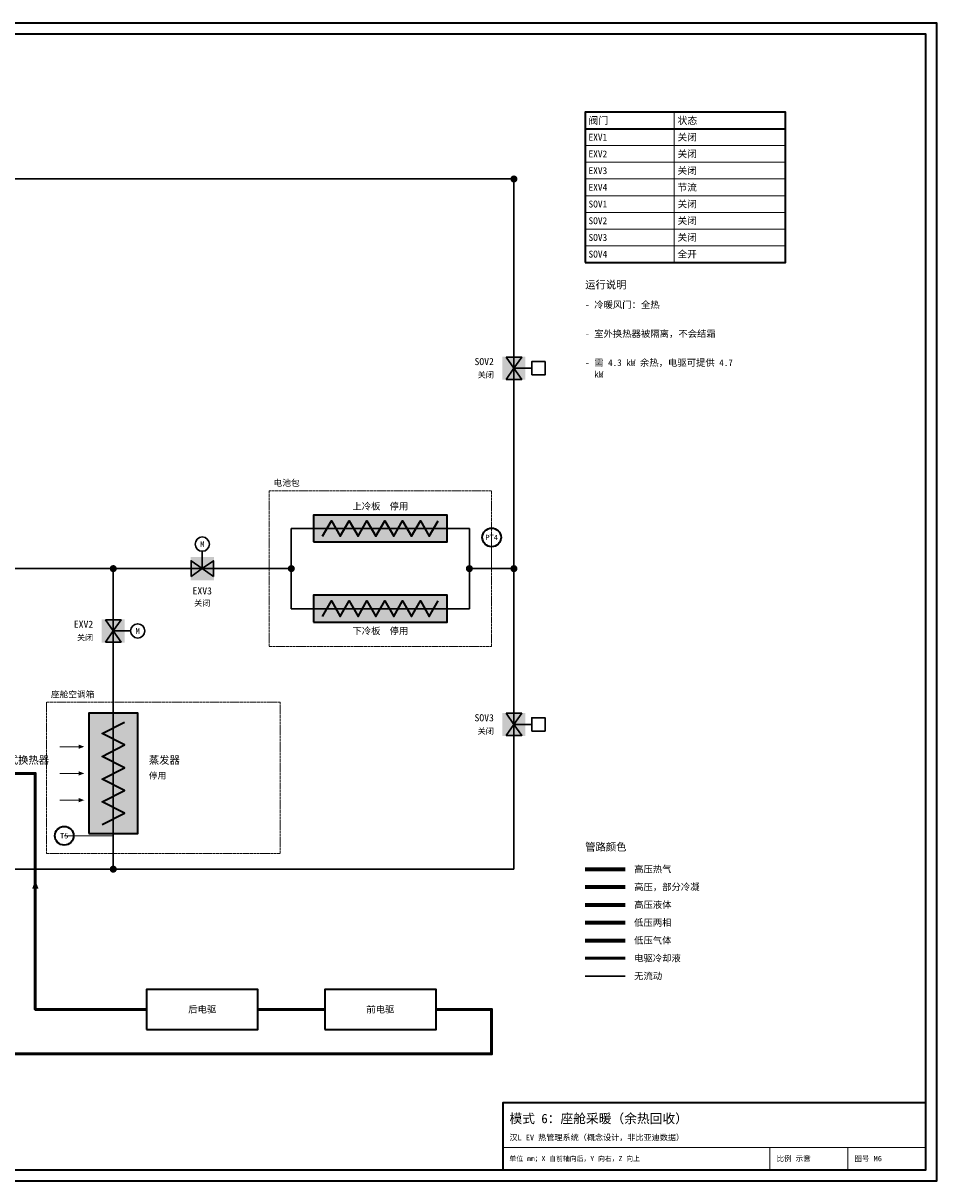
# Model space of a CAD drawing. Header units: millimetres. Extents: x 0 to 830, y 0 to 520.
# Tile 2 of 2: x 420 to 830, y 0 to 520. Entities that reach past the tile are written whole.
import ezdxf
from ezdxf.enums import TextEntityAlignment as Align

# ---------------------------------------------------------------- set-up
doc = ezdxf.new("R2010")
doc.units = ezdxf.units.MM
doc.linetypes.add('DASHED', pattern=[1.524, 1.27, -0.254])
for name, color, linetype, lineweight, true_color in [('AIR', 7, 'Continuous', 18, 0x7878c8), ('BOUNDARY', 7, 'DASHED', 18, 0x828282), ('COOLANT', 7, 'Continuous', 50, 0x1e8c46), ('FRAME', 7, 'Continuous', 35, 0x3c3c3c), ('HP_2PH', 7, 'Continuous', 70, 0xc83caa), ('HP_GAS', 7, 'Continuous', 70, 0xcd2828), ('HP_LIQ', 7, 'Continuous', 70, 0xeb8214), ('LP_2PH', 7, 'Continuous', 70, 0x28a5c8), ('LP_GAS', 7, 'Continuous', 70, 0x2350be), ('OFF', 7, 'Continuous', 30, 0xafafaf), ('SYMBOL', 7, 'Continuous', 35, 0x141414), ('TEXT', 7, 'Continuous', 18, 0x141414), ('THIN', 7, 'Continuous', 13, 0x6e6e6e)]:
    doc.layers.add(name, color=color, linetype=linetype, lineweight=lineweight, true_color=true_color)
doc.styles.add('ZH', font='simsun.ttc')

msp = doc.modelspace()

# ---------------------------------------------------------------- hatches: boundary and pattern name
at = {"true_color": 0xffffff}
for points in [[(634.8, 359.8), (645.2, 359.8), (645.2, 370.2), (634.8, 370.2)], [(550, 287), (610, 287), (610, 299), (550, 299)], [(494.8, 269.8), (505.2, 269.8), (505.2, 280.2), (494.8, 280.2)], [(550, 251), (610, 251), (610, 263), (550, 263)], [(454.8, 241.8), (465.2, 241.8), (465.2, 252.2), (454.8, 252.2)], [(449, 156), (471, 156), (471, 210), (449, 210)], [(634.8, 199.8), (645.2, 199.8), (645.2, 210.2), (634.8, 210.2)]]:
    msp.add_hatch(color=7, dxfattribs=at).paths.add_polyline_path(points)
at = {"layer": 'AIR'}
for points in [[(447, 195), (444.5, 195.95), (444.5, 194.05)], [(447, 183), (444.5, 183.95), (444.5, 182.05)], [(447, 171), (444.5, 171.95), (444.5, 170.05)]]:
    msp.add_hatch(color=7, dxfattribs=at).paths.add_polyline_path(points)
at = {"layer": 'COOLANT'}
msp.add_hatch(color=7, dxfattribs=at).paths.add_polyline_path([(425, 135), (423.56, 131.2), (426.44, 131.2)])
at = {"layer": 'OFF'}
for points in [[(636.5, 370), (643.5, 370), (640, 365)], [(636.5, 360), (643.5, 360), (640, 365)], [(495, 271.5), (495, 278.5), (500, 275)], [(505, 271.5), (505, 278.5), (500, 275)], [(456.5, 252), (463.5, 252), (460, 247)], [(456.5, 242), (463.5, 242), (460, 247)], [(636.5, 210), (643.5, 210), (640, 205)], [(636.5, 200), (643.5, 200), (640, 205)]]:
    msp.add_hatch(color=7, dxfattribs=at).paths.add_polyline_path(points)
at = {"layer": 'SYMBOL'}
for points in [[(641.6, 450), (641.48, 450.61), (641.13, 451.13), (640.61, 451.48), (640, 451.6), (639.39, 451.48), (638.87, 451.13), (638.52, 450.61), (638.4, 450), (638.52, 449.39), (638.87, 448.87), (639.39, 448.52), (640, 448.4), (640.61, 448.52), (641.13, 448.87), (641.48, 449.39)], [(461.6, 275), (461.48, 275.61), (461.13, 276.13), (460.61, 276.48), (460, 276.6), (459.39, 276.48), (458.87, 276.13), (458.52, 275.61), (458.4, 275), (458.52, 274.39), (458.87, 273.87), (459.39, 273.52), (460, 273.4), (460.61, 273.52), (461.13, 273.87), (461.48, 274.39)], [(541.6, 275), (541.48, 275.61), (541.13, 276.13), (540.61, 276.48), (540, 276.6), (539.39, 276.48), (538.87, 276.13), (538.52, 275.61), (538.4, 275), (538.52, 274.39), (538.87, 273.87), (539.39, 273.52), (540, 273.4), (540.61, 273.52), (541.13, 273.87), (541.48, 274.39)], [(621.6, 275), (621.48, 275.61), (621.13, 276.13), (620.61, 276.48), (620, 276.6), (619.39, 276.48), (618.87, 276.13), (618.52, 275.61), (618.4, 275), (618.52, 274.39), (618.87, 273.87), (619.39, 273.52), (620, 273.4), (620.61, 273.52), (621.13, 273.87), (621.48, 274.39)], [(641.6, 275), (641.48, 275.61), (641.13, 276.13), (640.61, 276.48), (640, 276.6), (639.39, 276.48), (638.87, 276.13), (638.52, 275.61), (638.4, 275), (638.52, 274.39), (638.87, 273.87), (639.39, 273.52), (640, 273.4), (640.61, 273.52), (641.13, 273.87), (641.48, 274.39)], [(461.6, 140), (461.48, 140.61), (461.13, 141.13), (460.61, 141.48), (460, 141.6), (459.39, 141.48), (458.87, 141.13), (458.52, 140.61), (458.4, 140), (458.52, 139.39), (458.87, 138.87), (459.39, 138.52), (460, 138.4), (460.61, 138.52), (461.13, 138.87), (461.48, 139.39)]]:
    msp.add_hatch(color=7, dxfattribs=at).paths.add_polyline_path(points)

# ---------------------------------------------------------------- linework, layer by layer
at = {"layer": 'AIR'}
for points in [[(436, 195), (446, 195)], [(436, 183), (446, 183)], [(436, 171), (446, 171)]]:
    msp.add_lwpolyline(points, dxfattribs=at)
at = {"layer": 'BOUNDARY'}
for points in [[(530, 240), (630, 240), (630, 310), (530, 310)], [(430, 147), (535, 147), (535, 215), (430, 215)]]:
    msp.add_lwpolyline(points, close=True, dxfattribs=at)
at = {"layer": 'COOLANT'}
for points in [[(475, 77), (425, 77), (425, 183), (403, 183)], [(672, 100), (690, 100)], [(140, 77), (120, 77), (120, 57), (630, 57), (630, 77), (605, 77)], [(555, 77), (525, 77)]]:
    msp.add_lwpolyline(points, dxfattribs=at)
at = {"layer": 'FRAME'}
for points in [[(0, 0), (830, 0), (830, 520), (0, 520)], [(5, 5), (825, 5), (825, 515), (5, 515)], [(672, 412.5), (762, 412.5), (762, 480), (672, 480)], [(635, 5), (825, 5), (825, 35), (635, 35)]]:
    msp.add_lwpolyline(points, close=True, dxfattribs=at)
msp.add_lwpolyline([(672, 472.5), (762, 472.5)], dxfattribs=at)
at = {"layer": 'HP_2PH'}
msp.add_lwpolyline([(672, 132), (690, 132)], dxfattribs=at)
at = {"layer": 'HP_GAS'}
msp.add_lwpolyline([(672, 140), (690, 140)], dxfattribs=at)
at = {"layer": 'HP_LIQ'}
msp.add_lwpolyline([(672, 124), (690, 124)], dxfattribs=at)
at = {"layer": 'LP_2PH'}
msp.add_lwpolyline([(672, 116), (690, 116)], dxfattribs=at)
at = {"layer": 'LP_GAS'}
msp.add_lwpolyline([(672, 108), (690, 108)], dxfattribs=at)
at = {"layer": 'OFF'}
for points in [[(330, 450), (640, 450)], [(640, 450), (640, 275)], [(640, 365), (648, 365)], [(540, 275), (540, 293), (620, 293), (620, 275)], [(500, 275), (500, 283)], [(390, 275), (460, 275)], [(460, 275), (460, 220)], [(460, 275), (540, 275)], [(540, 275), (540, 257), (620, 257), (620, 275)], [(620, 275), (640, 275)], [(640, 275), (640, 140)], [(460, 247), (468, 247)], [(460, 220), (460, 140)], [(640, 205), (648, 205)], [(460, 140), (390, 140)], [(640, 140), (460, 140)], [(672, 92), (690, 92)]]:
    msp.add_lwpolyline(points, dxfattribs=at)
for points in [[(636.5, 370), (643.5, 370), (640, 365)], [(636.5, 360), (643.5, 360), (640, 365)], [(648, 362), (654, 362), (654, 368), (648, 368)], [(495, 271.5), (495, 278.5), (500, 275)], [(505, 271.5), (505, 278.5), (500, 275)], [(456.5, 252), (463.5, 252), (460, 247)], [(456.5, 242), (463.5, 242), (460, 247)], [(636.5, 210), (643.5, 210), (640, 205)], [(648, 202), (654, 202), (654, 208), (648, 208)], [(636.5, 200), (643.5, 200), (640, 205)]]:
    msp.add_lwpolyline(points, close=True, dxfattribs=at)
for centre in [(500, 286), (471, 247)]:
    msp.add_circle(centre, 3.2, dxfattribs=at)
at = {"layer": 'SYMBOL'}
for points in [[(550, 287), (610, 287), (610, 299), (550, 299)], [(550, 251), (610, 251), (610, 263), (550, 263)], [(449, 156), (471, 156), (471, 210), (449, 210)], [(475, 68), (525, 68), (525, 86), (475, 86)], [(555, 68), (605, 68), (605, 86), (555, 86)]]:
    msp.add_lwpolyline(points, close=True, dxfattribs=at)
for points in [[(554, 289.5), (558, 296.5), (562, 289.5), (566, 296.5), (570, 289.5), (574, 296.5), (578, 289.5), (582, 296.5), (586, 289.5), (590, 296.5), (594, 289.5), (598, 296.5), (602, 289.5), (606, 296.5)], [(554, 253.5), (558, 260.5), (562, 253.5), (566, 260.5), (570, 253.5), (574, 260.5), (578, 253.5), (582, 260.5), (586, 253.5), (590, 260.5), (594, 253.5), (598, 260.5), (602, 253.5), (606, 260.5)], [(455, 160), (465, 165.11), (455, 170.22), (465, 175.33), (455, 180.44), (465, 185.56), (455, 190.67), (465, 195.78), (455, 200.89), (465, 206)]]:
    msp.add_lwpolyline(points, dxfattribs=at)
for centre in [(630, 289), (438, 155)]:
    msp.add_circle(centre, 4.2, dxfattribs=at)
at = {"layer": 'THIN'}
for points in [[(712, 480), (712, 412.5)], [(672, 472.5), (762, 472.5)], [(672, 465), (762, 465)], [(672, 457.5), (762, 457.5)], [(672, 450), (762, 450)], [(672, 442.5), (762, 442.5)], [(672, 435), (762, 435)], [(672, 427.5), (762, 427.5)], [(672, 420), (762, 420)], [(672, 412.5), (762, 412.5)], [(630, 275), (630, 289)], [(460, 155), (438, 155)], [(635, 15), (825, 15)], [(755, 5), (755, 15)], [(790, 5), (790, 15)]]:
    msp.add_lwpolyline(points, dxfattribs=at)

# ---------------------------------------------------------------- texts
at = {"layer": 'BOUNDARY', "style": 'ZH'}
for s, p in [('电池包', (532, 313.5)), ('座舱空调箱', (432, 218.5))]:
    msp.add_text(s, height=2.8, dxfattribs=at).set_placement(p, align=Align.MIDDLE_LEFT)
at = {"layer": 'OFF', "style": 'ZH'}
for p in [(631, 362), (451, 244), (631, 202)]:
    msp.add_text('关闭', height=2.6, dxfattribs=at).set_placement(p, align=Align.MIDDLE_RIGHT)
for s, p in [('M', (500, 286)), ('关闭', (500, 259.5)), ('M', (471, 247))]:
    msp.add_text(s, height=2.6, dxfattribs=at).set_placement(p, align=Align.MIDDLE_CENTER)
at = {"layer": 'TEXT', "style": 'ZH'}
for s, height, p in [('阀门', 3.255, (673.5, 476.25)), ('状态', 3.255, (713.5, 476.25)), ('EXV1', 3.1, (673.5, 468.75)), ('关闭', 3.1, (713.5, 468.75)), ('EXV2', 3.1, (673.5, 461.25)), ('关闭', 3.1, (713.5, 461.25)), ('EXV3', 3.1, (673.5, 453.75)), ('关闭', 3.1, (713.5, 453.75)), ('EXV4', 3.1, (673.5, 446.25)), ('节流', 3.1, (713.5, 446.25)), ('SOV1', 3.1, (673.5, 438.75)), ('关闭', 3.1, (713.5, 438.75)), ('SOV2', 3.1, (673.5, 431.25)), ('关闭', 3.1, (713.5, 431.25)), ('SOV3', 3.1, (673.5, 423.75)), ('关闭', 3.1, (713.5, 423.75)), ('SOV4', 3.1, (673.5, 416.25)), ('全开', 3.1, (713.5, 416.25)), ('运行说明', 3.4, (672, 402.5)), ('- 冷暖风门：全热', 3, (672, 393.5)), ('- 室外换热器被隔离，不会结霜', 3, (672, 380.5)), ('- 需 4.3 kW 余热，电驱可提供 4.7 ', 3, (672, 367.5)), ('  kW', 3, (672, 362.3)), ('板式换热器', 3.4, (408, 189)), ('蒸发器', 3.4, (476, 189)), ('停用', 2.8, (476, 182)), ('管路颜色', 3.4, (672, 150)), ('高压热气', 3, (694, 140)), ('高压，部分冷凝', 3, (694, 132)), ('高压液体', 3, (694, 124)), ('低压两相', 3, (694, 116)), ('低压气体', 3, (694, 108)), ('电驱冷却液', 3, (694, 100)), ('无流动', 3, (694, 92)), ('模式 6：座舱采暖（余热回收）', 4.2, (638, 28)), ('汉L EV 热管理系统（概念设计，非比亚迪数据）', 2.6, (638, 19.5)), ('单位 mm；X 自前轴向后，Y 向右，Z 向上', 2.2, (638, 10)), ('比例 示意', 2.4, (758, 10)), ('图号 M6', 2.4, (793, 10))]:
    msp.add_text(s, height=height, dxfattribs=at).set_placement(p, align=Align.MIDDLE_LEFT)
for s, p in [('SOV2', (631, 368)), ('EXV2', (451, 250)), ('SOV3', (631, 208))]:
    msp.add_text(s, height=3.2, dxfattribs=at).set_placement(p, align=Align.MIDDLE_RIGHT)
for s, height, p in [('上冷板  停用', 3, (580, 303)), ('PT4', 2.4, (630, 289)), ('EXV3', 3.2, (500, 265)), ('下冷板  停用', 3, (580, 247)), ('T5', 2.4, (438, 155)), ('后电驱', 3, (500, 77)), ('前电驱', 3, (580, 77))]:
    msp.add_text(s, height=height, dxfattribs=at).set_placement(p, align=Align.MIDDLE_CENTER)

doc.saveas('drawing.dxf')
